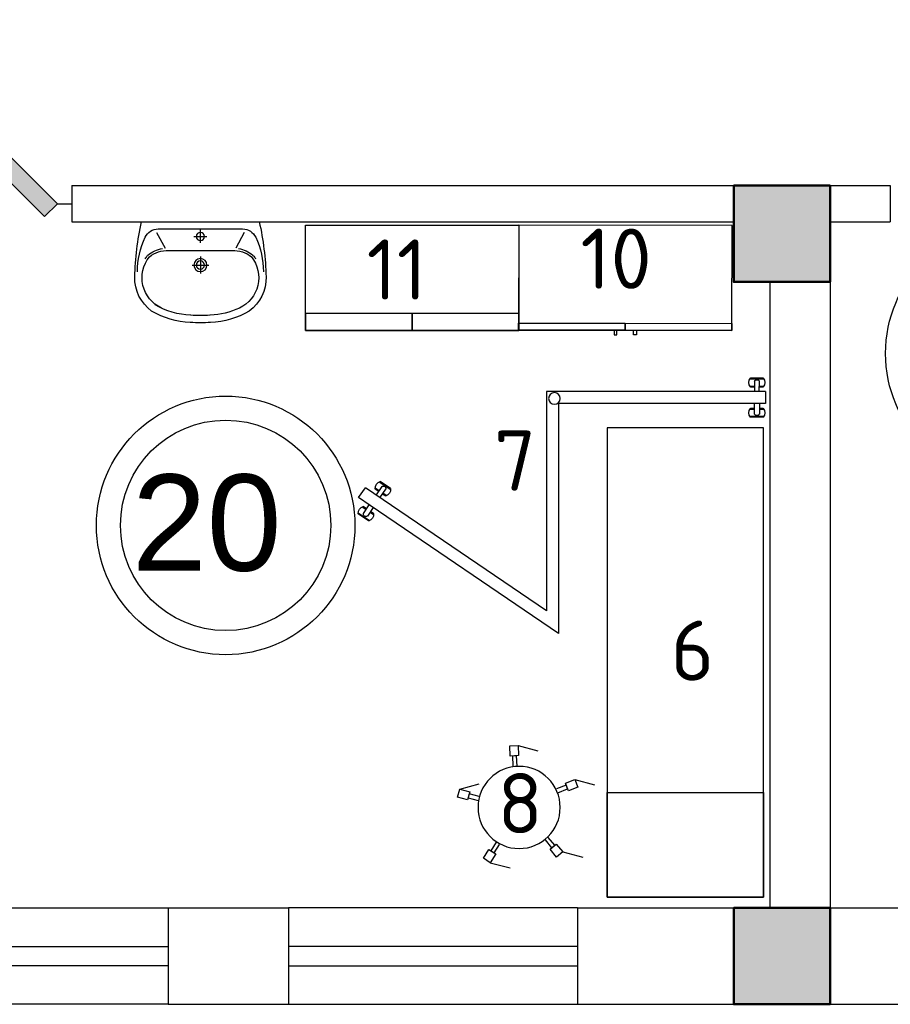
# Model space of a CAD drawing. Header units: millimetres. Extents: x 151654 to 877351, y 70322 to 154322.
# Tile 128 of 173: x 363185 to 366802, y 128654 to 132744. Entities that reach past the tile are written whole.
import ezdxf

# ---------------------------------------------------------------- set-up
doc = ezdxf.new("R2010")
doc.units = ezdxf.units.MM
doc.layers.add('kolonn', color=7, linetype='Continuous')
doc.layers.add('su', color=7, linetype='Continuous')
doc.layers.add('технологич.о', color=152, linetype='Continuous', lineweight=30)
doc.styles.add('GOST', font='isocpeur.ttf')
doc.styles.get("Standard").update_dxf_attribs({"font": 'arial.ttf'})

# ---------------------------------------------------------------- blocks, each defined once
blk = doc.blocks.new('ghsdd')
at = {"ltscale": 50, "true_color": 0x757575}
h = blk.add_hatch(color=8, dxfattribs=at)
h.paths.add_polyline_path([(0, 200), (-200, 200), (-200, 0), (0, 0)])
h.paths.add_polyline_path([(200, 0), (200, 200), (0, 200), (0, 0)])
h.paths.add_polyline_path([(0, 0), (-200, 0), (-200, -200), (0, -200)])
h.paths.add_polyline_path([(0, 0), (0, -200), (200, -200), (200, 0)])
at = {"lineweight": 50, "ltscale": 50}
blk.add_lwpolyline([(200, 200), (200, -200), (-200, -200), (-200, 200), (200, 200)], dxfattribs=at)
blk = doc.blocks.new('UM_8')
for p, q in [((243.8, 0), (-243.8, 0)), ((175.3, -30), (-175.3, -30)), ((0, -88.2), (0, -34.2)), ((-181.9, -45.1), (-146.4, -110)), ((27, -61.2), (-27, -61.2)), ((181.9, -45.1), (146.4, -110)), ((141.9, -120), (-131.7, -120)), ((0, -145), (0, -215)), ((35, -180), (-35, -180))]:
    blk.add_line(p, q)
for centre, radius in [((0, -61.2), 17), ((0, -180), 27), ((0, -180), 17)]:
    blk.add_circle(centre, radius)
for centre, radius, start, end in [((-243.8, -0.5), 0.5, 90, 167.3206), ((243.8, -0.5), 0.5, 12.6794, 90), ((894.4, -256.6), 1167.2, 167.3206, 178.6525), ((-175.3, -90), 60, 90, 154.5977), ((175.3, -90), 60, 25.4023, 90), ((-894.4, -256.6), 1167.2, 1.3475, 12.6794), ((68.3, -205.7), 329.7, 154.5977, 180.3349), ((-68.3, -205.7), 329.7, 359.6651, 25.4023), ((-139.3, -232.3), 122.5, 98.7111, 129.9424), ((-139.3, -232.3), 112.5, 86.1548, 129.9424), ((139.3, -232.3), 112.5, 50.0576, 93.8452), ((139.3, -232.3), 122.5, 50.0576, 81.2889), ((-104, -232.9), 138.3, 141.0504, 245.2718), ((-104, -232.9), 148.3, 141.0504, 147.7493), ((104, -232.9), 138.3, 294.7282, 38.9496), ((104, -232.9), 148.3, 32.2507, 38.9496), ((-103.7, -234.1), 168.9, 178.312, 234.1043), ((-273, -229.1), 0.5, 358.312, 358.6525), ((103.7, -234.1), 168.9, 305.8957, 1.688), ((273, -229.1), 0.5, 181.3475, 181.688), ((-27.2, -71.3), 317.3, 244.8898, 267.5368), ((27.2, -71.3), 317.3, 272.4632, 300.3552), ((-27.2, -71.3), 347.3, 239.6448, 267.5368), ((0, 80.1), 470.1, 265.1692, 274.8308), ((27.2, -71.3), 347.3, 272.4632, 300.3552), ((0, 80.1), 500.1, 265.1692, 274.8308)]:
    blk.add_arc(centre, radius, start, end)
blk = doc.blocks.new('jfgjhsdf')
blk.add_hatch(color=1).paths.add_polyline_path([(-592.6, 730.9), (-636.7, 686.7), (0, 50), (44.2, 94.2)])
at = {"color": 1}
for p, q in [((0, 1000), (0, 950)), ((0, 50), (0, 0))]:
    blk.add_line(p, q, dxfattribs=at)
blk.add_lwpolyline([(0, 50), (-636.7, 686.7), (-592.6, 730.9), (44.2, 94.2), (0, 50)], dxfattribs=at)
blk.add_arc((-33.5, 129.6), 821.1, 87.662, 132.9147, dxfattribs=at)
blk = doc.blocks.new('DREHHOCKER')
at = {"layer": 'технологич.о'}
for p, q in [((-0.0563, 0.2526), (-0.0887, 0.2424)), ((-0.0563, 0.2526), (0.029, 0.2526)), ((-0.0427, 0.2116), (-0.0563, 0.2526)), ((-0.0887, 0.2424), (-0.0759, 0.2014)), ((-0.0759, 0.2014), (-0.0427, 0.2116)), ((-0.0674, 0.204), (-0.0427, 0.2116)), ((-0.0512, 0.2091), (-0.0384, 0.169)), ((-0.0546, 0.1638), (-0.0674, 0.204)), ((0.1391, 0.1024), (0.1732, 0.1272)), ((0.2031, 0.1596), (0.169, 0.134)), ((0.169, 0.134), (0.1886, 0.1067)), ((0.1732, 0.1272), (0.1886, 0.1067)), ((0.1886, 0.1067), (0.2236, 0.1314)), ((0.2236, 0.1314), (0.2031, 0.1596)), ((0.2236, 0.1314), (0.3089, 0.1314)), ((0.1835, 0.1135), (0.1493, 0.0887)), ((-0.215, 0.0247), (-0.2577, 0.0247)), ((-0.2577, 0.0247), (-0.2577, -0.0094)), ((-0.215, -0.0094), (-0.215, 0.0247)), ((-0.215, -0.0009), (-0.215, 0.0247)), ((-0.215, 0.0162), (-0.1724, 0.0162)), ((-0.2577, -0.0094), (-0.186, -0.0512)), ((-0.2577, -0.0094), (-0.215, -0.0094)), ((-0.1724, -0.0009), (-0.215, -0.0009)), ((0.1647, -0.14), (0.1297, -0.1152)), ((0.14, -0.1007), (0.1749, -0.1263)), ((0.1801, -0.1195), (0.1596, -0.1468)), ((0.2142, -0.1442), (0.1801, -0.1195)), ((-0.0819, -0.1997), (-0.0691, -0.1587)), ((0.1749, -0.1263), (0.1596, -0.1468)), ((0.1596, -0.1468), (0.1937, -0.1715)), ((0.1937, -0.1715), (0.2142, -0.1442)), ((-0.0905, -0.1963), (-0.1033, -0.2372)), ((-0.0657, -0.2048), (-0.0905, -0.1963)), ((-0.058, -0.2074), (-0.0905, -0.1963)), ((-0.0529, -0.1638), (-0.0657, -0.2048)), ((0.1937, -0.1715), (0.279, -0.1715)), ((-0.1033, -0.2372), (-0.0708, -0.2475)), ((-0.0708, -0.2475), (-0.058, -0.2074)), ((-0.0708, -0.2475), (0.0145, -0.2475))]:
    blk.add_line(p, q, dxfattribs=at)
blk.add_circle((0, 0), 0.1707, dxfattribs=at)
blk = doc.blocks.new('76')
at = {"layer": 'технологич.о', "ltscale": 2}
for points in [[(8079674.2, 414626.8), (8081624.2, 414626.8), (8081624.2, 413976.8), (8079674.2, 413976.8)], [(8080108.5, 414626.8), (8079674.2, 414626.8), (8079674.2, 413976.8), (8080108.5, 413976.8)]]:
    blk.add_lwpolyline(points, close=True, dxfattribs=at)
blk = doc.blocks.new('197')
at = {"layer": 'технологич.о', "ltscale": 2, "extrusion": (-0.000274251, 1.69962e-16, 1)}
for p, q in [((-572714.3, 452764.4, -157.2), (-572763.9, 452793.2, -157.2)), ((-572759.9, 452794.6, -157.2), (-572714.6, 452768.5, -157.2)), ((-572759.9, 452794.6, -157.2), (-572714.6, 452768.5, -157.2)), ((-572797.3, 452751.8, -157.2), (-572822.3, 452708.5, -157.2)), ((-572763, 452758.6, -157.2), (-572778.6, 452767.6, -157.2)), ((-572764.7, 452755.7, -157.2), (-572777.9, 452763.4, -157.2)), ((-572777.9, 452763.4, -157.2), (-572764.7, 452755.7, -157.2)), ((-572774.5, 452738.7, -157.2), (-572753, 452776, -157.2)), ((-572735.7, 452766.1, -157.2), (-572757.3, 452728.7, -157.2)), ((-572732.7, 452737.3, -157.2), (-572747.4, 452745.8, -157.2)), ((-572747.4, 452745.8, -157.2), (-572732.7, 452737.3, -157.2)), ((-572728.9, 452739, -157.2), (-572745.7, 452748.7, -157.2)), ((-572811, 452675.4, -157.2), (-572826.6, 452684.5, -157.2)), ((-572809.4, 452678.3, -157.2), (-572822.6, 452686, -157.2)), ((-572822.6, 452686, -157.2), (-572809.4, 452678.3, -157.2)), ((-572799.5, 452695.4, -157.2), (-572821.1, 452658, -157.2)), ((-572803.8, 452648.1, -157.2), (-572782.3, 452685.4, -157.2)), ((-572777, 452655.7, -157.2), (-572793.8, 452665.4, -157.2)), ((-572777.4, 452659.8, -157.2), (-572792.1, 452668.3, -157.2)), ((-572792.1, 452668.3, -157.2), (-572777.4, 452659.8, -157.2)), ((-572791.6, 452630.3, -157.2), (-572841.4, 452658.9, -157.2)), ((-572840.7, 452654.7, -157.2), (-572795.4, 452628.6, -157.2)), ((-572840.7, 452654.7, -157.2), (-572795.4, 452628.6, -157.2))]:
    blk.add_line(p, q, dxfattribs=at)
at = {"layer": 'технологич.о', "ltscale": 2}
for p, q in [((-571594.7, 451624.4, -156.9), (-571651.9, 451620.4, -156.9)), ((-571649.4, 451623.9, -156.9), (-571597.3, 451627.7, -156.9)), ((-571649.4, 451623.9, -156.9), (-571597.3, 451627.7, -156.9)), ((-571630.1, 451569.3, -156.9), (-571633.2, 451612.3, -156.9)), ((-571613.4, 451613.8, -156.9), (-571610.2, 451570.8, -156.9)), ((-571631.8, 451592.3, -156.9), (-571649.7, 451590.9, -156.9)), ((-571631.5, 451589, -156.9), (-571646.8, 451587.9, -156.9)), ((-571646.8, 451587.9, -156.9), (-571631.5, 451589, -156.9)), ((-571592.6, 451595.2, -156.9), (-571611.9, 451593.8, -156.9)), ((-571594.7, 451591.7, -156.9), (-571611.7, 451590.4, -156.9)), ((-571611.7, 451590.4, -156.9), (-571594.7, 451591.7, -156.9)), ((-571626.4, 451519.4, -156.9), (-571623, 451476.4, -156.9)), ((-571603.1, 451477.9, -156.9), (-571606.5, 451520.9, -156.9)), ((-571624.6, 451496.4, -156.9), (-571642.5, 451495.1, -156.9)), ((-571624.8, 451499.7, -156.9), (-571640.1, 451498.5, -156.9)), ((-571640.1, 451498.5, -156.9), (-571624.8, 451499.7, -156.9)), ((-571588, 451502.6, -156.9), (-571604.9, 451501.3, -156.9)), ((-571604.9, 451501.3, -156.9), (-571588, 451502.6, -156.9)), ((-571585.3, 451499.4, -156.9), (-571604.7, 451497.9, -156.9)), ((-571583.1, 451470.2, -156.9), (-571640.2, 451465.6, -156.9)), ((-571637.3, 451462.6, -156.9), (-571585.2, 451466.6, -156.9)), ((-571637.3, 451462.6, -156.9), (-571585.2, 451466.6, -156.9))]:
    blk.add_line(p, q, dxfattribs=at)
at = {"layer": 'технологич.о', "ltscale": 2, "extrusion": (-0.000274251, 1.69962e-16, 1), "elevation": -0.1}
for points in [[(-572797.3, 452751.8), (-572009.2, 452296.8), (-572464.2, 451508.7), (-571556.6, 451574.8)], [(-572822.3, 452708.5), (-572077.5, 452278.5), (-572554.7, 451452), (-571610.3, 451520.8), (-571553, 451524.9), (-571556.6, 451574.8)]]:
    blk.add_lwpolyline(points, dxfattribs=at)
at = {"layer": 'технологич.о', "ltscale": 2}
blk.add_circle((-572051.7, 452288.5), 24.2, dxfattribs=at)
at = {"layer": 'технологич.о', "ltscale": 2, "extrusion": (-0.000274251, 1.69962e-16, 1)}
for centre, radius, start, end in [((-572753, 452769.8, -0.1), 25.8, 105.5804, 194.4196), ((-572753, 452769.8, -0.1), 25.8, 105.5804, 115.0271), ((-572753, 452769.8, -0.1), 25.8, 184.9729, 194.4196), ((-572746.7, 452766.9, -0.1), 11.1, 355.6745, 124.3255), ((-572742.8, 452763.9, -0.1), 28.5, 290.72, 9.28), ((-572742.8, 452763.9, -0.1), 28.5, 0.891, 9.28), ((-572742.8, 452763.9, -0.1), 28.5, 290.72, 299.109), ((-572815.7, 452661.1, -0.1), 25.8, 105.5804, 194.4196), ((-572815.7, 452661.1, -0.1), 25.8, 105.5804, 115.0271), ((-572815.7, 452661.1, -0.1), 25.8, 184.9729, 194.4196), ((-572810.1, 452657.2, -0.1), 11.1, 175.6745, 304.3255), ((-572805.5, 452655.2, -0.1), 28.5, 290.72, 9.28), ((-572805.5, 452655.2, -0.1), 28.5, 290.72, 299.109), ((-572805.5, 452655.2, -0.1), 28.5, 0.891, 9.28)]:
    blk.add_arc(centre, radius, start, end, dxfattribs=at)
at = {"layer": 'технологич.о', "ltscale": 2}
for centre, radius, start, end in [((-571629.7, 451607.2, -156.9), 25.8, 139.7459, 228.5852), ((-571629.7, 451607.2, -156.9), 25.8, 139.7459, 149.1927), ((-571623, 451608.3, -156.9), 11.1, 29.84, 158.491), ((-571618, 451608.1, -156.9), 28.5, 324.8855, 43.4455), ((-571618, 451608.1, -156.9), 28.5, 35.0565, 43.4455), ((-571629.7, 451607.2, -156.9), 25.8, 219.1384, 228.5852), ((-571618, 451608.1, -156.9), 28.5, 324.8855, 333.2745), ((-571620.3, 451482, -156.9), 25.8, 140.0259, 228.8652), ((-571620.3, 451482, -156.9), 25.8, 140.0259, 149.4726), ((-571613.4, 451481.9, -156.9), 11.1, 210.12, 338.771), ((-571608.6, 451482.9, -156.9), 28.5, 325.1655, 43.7255), ((-571608.6, 451482.9, -156.9), 28.5, 35.3365, 43.7255), ((-571620.3, 451482, -156.9), 25.8, 219.4184, 228.8652), ((-571608.6, 451482.9, -156.9), 28.5, 325.1655, 333.5545)]:
    blk.add_arc(centre, radius, start, end, dxfattribs=at)
blk = doc.blocks.new('470')
at = {"layer": 'технологич.о', "ltscale": 2}
for points in [[(8195681.1, 138800.7), (8196567.1, 138800.7), (8196567.1, 139236.7), (8195681.1, 139236.7)], [(8196124.1, 138800.7), (8195681.1, 138800.7), (8195681.1, 138829.4), (8196124.1, 138829.4)], [(8196567.1, 138800.7), (8196124.1, 138800.7), (8196124.1, 138829.4), (8196567.1, 138829.4)], [(8196089.4, 138800.7), (8196077.4, 138800.7), (8196077.4, 138781.5), (8196089.4, 138781.5)], [(8196158.7, 138800.7), (8196170.7, 138800.7), (8196170.7, 138781.5), (8196158.7, 138781.5)]]:
    blk.add_lwpolyline(points, close=True, dxfattribs=at)

msp = doc.modelspace()

# ---------------------------------------------------------------- linework, layer by layer
at = {"lineweight": 30}
for p, q in [((363401.5, 132054.5), (366801.5, 132054.5)), ((363401.5, 131904.5), (366151.5, 131904.5)), ((366551.5, 131904.5), (366801.5, 131904.5)), ((366301.5, 131654.5), (366301.5, 129054.5)), ((366551.5, 131654.5), (366551.5, 129054.5)), ((363801.5, 129054.5), (363801.5, 128654.5)), ((363801.5, 129054.5), (364301.5, 129054.5)), ((364301.5, 129054.5), (364301.5, 128654.5)), ((365501.5, 129054.5), (365501.5, 128654.5)), ((365501.5, 129054.5), (366301.5, 129054.5)), ((366551.5, 129054.5), (367751.5, 129054.5)), ((363801.5, 128654.5), (364301.5, 128654.5)), ((365501.5, 128654.5), (367751.5, 128654.5))]:
    msp.add_line(p, q, dxfattribs=at)
at = {"color": 1}
for p, q in [((362601.5, 129054.5), (363801.5, 129054.5)), ((365501.5, 129054.5), (364301.5, 129054.5)), ((362601.5, 128894.5), (363801.5, 128894.5)), ((365501.5, 128894.5), (364301.5, 128894.5)), ((363801.5, 128814.5), (362601.5, 128814.5)), ((364301.5, 128814.5), (365501.5, 128814.5)), ((363801.5, 128654.5), (362601.5, 128654.5)), ((364301.5, 128654.5), (365501.5, 128654.5))]:
    msp.add_line(p, q, dxfattribs=at)
at = {"lineweight": 30}
for points in [[(363401.5, 132054.5), (363401.5, 131904.5)], [(366801.5, 132054.5), (366801.5, 131904.5)]]:
    msp.add_lwpolyline(points, dxfattribs=at)
msp.add_lwpolyline([(366551.5, 131654.5), (366151.5, 131654.5), (366151.5, 132054.5), (366551.5, 132054.5)], close=True, dxfattribs=at)
at = {"color": 1}
for centre, radius in [((367318.8, 131357.8, 23.7), 537), ((364040.5, 130643.5), 537), ((364040.5, 130643.5), 437)]:
    msp.add_circle(centre, radius, dxfattribs=at)
at = {"layer": 'технологич.о', "ltscale": 2}
for points in [[(365258.2, 131452.7), (364372.2, 131452.7), (364372.2, 131890.7), (365258.2, 131890.7)], [(364372.2, 131452.7), (364815.2, 131452.7), (364815.2, 131523.5), (364372.2, 131523.5)], [(364815.1, 131452.7), (365258.1, 131452.7), (365258.1, 131523.5), (364815.1, 131523.5)]]:
    msp.add_lwpolyline(points, close=True, dxfattribs=at)

# ---------------------------------------------------------------- block references
at = {"xscale": -1.19999999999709, "yscale": 1.19999999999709, "zscale": 1.2, "rotation": 90}
msp.add_blockref('jfgjhsdf', (363401.5, 131979.5), dxfattribs=at)
at = {"layer": 'kolonn'}
for p in [(366351.5, 131854.5), (366351.5, 128854.5)]:
    msp.add_blockref('ghsdd', p, dxfattribs=at)
at = {"layer": 'su', "xscale": -1}
msp.add_blockref('UM_8', (363935.7, 131904.5), dxfattribs=at)
at = {"layer": 'технологич.о', "color": 234, "rotation": 359.9175633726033}
msp.add_blockref('470', (-7830614.8, 4446), dxfattribs=at)
at = {"layer": 'технологич.о', "ltscale": 2, "extrusion": (-0.000237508, 0.000137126, 1), "xscale": -1, "rotation": 330.0000008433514}
msp.add_blockref('197', (-356149.2, 25503.1, 44.9), dxfattribs=at)
at = {"layer": 'технологич.о', "color": 234, "extrusion": (-1.96295e-18, 0.022179, 0.999754), "xscale": -1, "rotation": 89.99999998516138}
msp.add_blockref('76', (48351.6, 7950606.4, 2863.4), dxfattribs=at)
at = {"layer": 'технологич.о', "extrusion": (-1.96295e-18, 0.022179, 0.999754), "xscale": -1000.000000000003, "yscale": 1000.000000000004, "zscale": 1000.000000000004, "rotation": 345.0000000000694}
msp.add_blockref('DREHHOCKER', (-365259.5, -129440.6, 2853.1), dxfattribs=at)

# ---------------------------------------------------------------- texts
at = {"style": 'GOST'}
for s, p in [('10', (365514.2, 131626)), ('11', (364626.1, 131581, 24.7)), ('7', (365155.3, 130787.7, -43.2)), ('6', (365889.3, 129998.5, 3.9)), ('8', (365169.5, 129364.6, -18.5))]:
    msp.add_text(s, height=250, dxfattribs=at).set_placement(p)
at = {"color": 1}
msp.add_text('20', height=400, dxfattribs=at).set_placement((363651.2, 130455))

doc.saveas('drawing.dxf')
